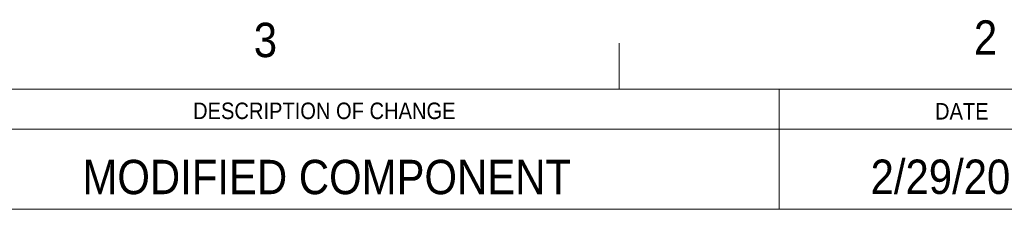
# Model space of a CAD drawing. Header units: inches. Extents: x 0.5 to 16.5, y 0.2 to 10.8.
# Tile 7 of 8: x 10.799 to 13.49, y 10.272 to 10.789. Entities that reach past the tile are written whole.
import ezdxf

# ---------------------------------------------------------------- set-up
doc = ezdxf.new("R2010")
doc.units = ezdxf.units.IN
doc.header["$MEASUREMENT"] = 0
doc.styles.add('SLDTEXTSTYLE1', font='GOTHIC.TTF', dxfattribs={"width": 0.913})

msp = doc.modelspace()

# ---------------------------------------------------------------- linework, layer by layer
at = {"color": 7, "linetype": 'Continuous', "lineweight": 0}
for p, q in [((12.4375, 10.6), (12.4375, 10.725)), ((0.625, 10.6), (16.375, 10.6)), ((12.875, 10.6), (12.875, 10.27187)), ((9.375, 10.49062), (16.37183, 10.49062)), ((9.375, 10.27187), (16.37183, 10.27187))]:
    msp.add_line(p, q, dxfattribs=at)

# ---------------------------------------------------------------- texts
at = {"color": 7, "linetype": 'Continuous', "lineweight": 0, "style": 'SLDTEXTSTYLE1'}
for s, insert, char_height, attachment_point in [('3', (11.43897, 10.78082), 0.09375, 1), ('2', (13.40724, 10.7875), 0.09375, 1), ('DESCRIPTION OF CHANGE', (11.63172, 10.56303), 0.045, 2), ('DATE', (13.3742, 10.56179), 0.045, 2), ('2/29/2012', (13.37942, 10.40748), 0.09375, 2), ('MODIFIED COMPONENT', (11.63842, 10.40684), 0.09375, 2)]:
    msp.add_mtext(s, dxfattribs=dict(at, insert=insert, char_height=char_height, attachment_point=attachment_point))

doc.saveas('drawing.dxf')
